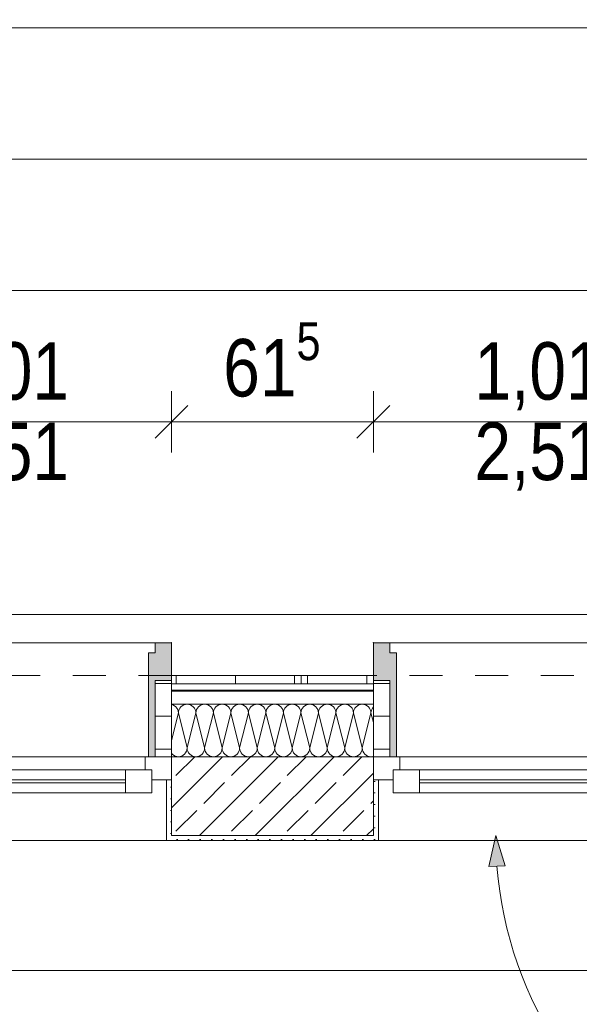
# Model space of a CAD drawing. Header units: metres. Extents: x -79 to 740, y -195 to 69.
# Tile 210 of 256: x 15.94 to 17.65, y 24.12 to 27.12. Entities that reach past the tile are written whole.
import ezdxf

# ---------------------------------------------------------------- set-up
doc = ezdxf.new("R2010")
doc.units = ezdxf.units.M
doc.header["$MEASUREMENT"] = 0
doc.linetypes.add('Strichlinie eng', pattern=[0.115, 0.075, -0.04])
for name, color, linetype in [('70 Entwässerung_Regenwasser', 7, 'Continuous'), ('95 Ausführungsplanung Bemaßung', 7, 'Continuous'), ('Neubau_10 Wand außen', 7, 'Continuous'), ('Neubau_95 Ausführungsplanung Bemaßung', 7, 'Continuous')]:
    doc.layers.add(name, color=color, linetype=linetype)
doc.styles.add('ERSTELLTER_STIL_2', font='ARIALN.TTF')
doc.dimstyles.new('ERSTELLTER_STIL__10', dxfattribs={"dimtxt": 0.175, "dimasz": 0.095143, "dimexe": 0.18, "dimexo": 0.0625, "dimgap": 0, "dimtad": 1, "dimtih": 1, "dimtoh": 1, "dimzin": 0, "dimdsep": 46, "dimtxsty": 'ERSTELLTER_STIL_2', "dimblk": 'ARROWHEAD_6', "dimblk1": 'ARROWHEAD_6', "dimblk2": 'ARROWHEAD_6', "dimcen": 0.09, "dimse1": 1, "dimse2": 1, "dimclrd": 7, "dimclre": 7, "dimclrt": 7, "dimazin": 0, "dimtfac": 1, "dimtdec": 4, "dimtmove": 0, "dimatfit": 3, "dimfxl": 1, "dimtolj": 1, "dimtzin": 0, "dimarcsym": 0})
doc.dimstyles.new('ERSTELLTER_STIL__4', dxfattribs={"dimtxt": 0.125, "dimasz": 0.095143, "dimexe": 0.18, "dimexo": 0.0625, "dimgap": 0, "dimtad": 1, "dimzin": 0, "dimdsep": 46, "dimtxsty": 'ERSTELLTER_STIL_2', "dimblk": 'ARROWHEAD_6', "dimblk1": 'ARROWHEAD_6', "dimblk2": 'ARROWHEAD_6', "dimcen": 0.09, "dimse1": 1, "dimse2": 1, "dimclrd": 7, "dimclre": 7, "dimclrt": 7, "dimazin": 0, "dimtfac": 1, "dimtdec": 4, "dimtmove": 0, "dimatfit": 3, "dimfxl": 1, "dimtolj": 1, "dimtzin": 0, "dimarcsym": 0})
doc.dimstyles.new('ERSTELLTER_STIL__5', dxfattribs={"dimtxt": 0.125, "dimasz": 0.095143, "dimexe": 0.18, "dimexo": 0.0625, "dimgap": 0, "dimtad": 1, "dimtih": 1, "dimtoh": 1, "dimzin": 0, "dimdsep": 46, "dimtxsty": 'ERSTELLTER_STIL_2', "dimblk": 'ARROWHEAD_6', "dimblk1": 'ARROWHEAD_6', "dimblk2": 'ARROWHEAD_6', "dimcen": 0.09, "dimse1": 1, "dimse2": 1, "dimclrd": 7, "dimclre": 7, "dimclrt": 7, "dimazin": 0, "dimtfac": 1, "dimtdec": 4, "dimtmove": 0, "dimatfit": 3, "dimfxl": 1, "dimtolj": 1, "dimtzin": 0, "dimarcsym": 0})
doc.dimstyles.new('ERSTELLTER_STIL__7', dxfattribs={"dimtxt": 0.125, "dimasz": 0.091787, "dimexe": 0.18, "dimexo": 0.04, "dimgap": 0, "dimtad": 1, "dimtih": 1, "dimtoh": 1, "dimzin": 0, "dimdsep": 46, "dimtxsty": 'ERSTELLTER_STIL_2', "dimblk": 'ARROWHEAD_5', "dimblk1": 'ARROWHEAD_5', "dimblk2": 'ARROWHEAD_5', "dimcen": 0.09, "dimclrd": 7, "dimclre": 7, "dimclrt": 7, "dimazin": 0, "dimtfac": 1, "dimtdec": 4, "dimtmove": 0, "dimatfit": 3, "dimfxl": 1, "dimtolj": 1, "dimtzin": 0, "dimarcsym": 0})
doc.dimstyles.new('ERSTELLTER_STIL__8', dxfattribs={"dimtxt": 0.125, "dimasz": 0.091787, "dimexe": 0.18, "dimexo": 0.04, "dimgap": 0, "dimtad": 1, "dimtih": 1, "dimtoh": 1, "dimzin": 0, "dimdsep": 46, "dimtxsty": 'ERSTELLTER_STIL_2', "dimblk": 'ARROWHEAD_5', "dimblk1": 'ARROWHEAD_5', "dimblk2": 'ARROWHEAD_5', "dimcen": 0.09, "dimclrd": 7, "dimclre": 7, "dimclrt": 7, "dimazin": 0, "dimtfac": 1, "dimtdec": 4, "dimtmove": 2, "dimatfit": 3, "dimfxl": 1, "dimtolj": 1, "dimtzin": 0, "dimarcsym": 0})
pattern_1 = [(45, (0, 0), (-0.01767767, 0.01767767), [0, -0.025])]
pattern_2 = [(0, (0, 0), (0, 0.1), [])]

# ---------------------------------------------------------------- blocks, each defined once
blk = doc.blocks.new('*X136')
at = {"layer": 'Neubau_10 Wand außen', "color": 8, "linetype": 'Continuous', "lineweight": 9}
for p, q in [((16.4102, 25.0349), (16.4057, 25.0362)), ((16.4148, 25.0324), (16.4102, 25.0349)), ((16.4189, 25.0291), (16.4148, 25.0324)), ((16.4222, 25.025), (16.4189, 25.0291)), ((16.4246, 25.0204), (16.4222, 25.025)), ((16.4262, 25.0154), (16.4246, 25.0204)), ((16.4287, 25.0204), (16.4272, 25.0154)), ((16.4312, 25.025), (16.4287, 25.0204)), ((16.4345, 25.0291), (16.4312, 25.025)), ((16.4385, 25.0324), (16.4345, 25.0291)), ((16.4431, 25.0349), (16.4385, 25.0324)), ((16.4481, 25.0364), (16.4431, 25.0349)), ((16.4533, 25.0369), (16.4481, 25.0364)), ((16.4585, 25.0364), (16.4533, 25.0369)), ((16.4635, 25.0349), (16.4585, 25.0364)), ((16.4681, 25.0324), (16.4635, 25.0349)), ((16.4722, 25.0291), (16.4681, 25.0324)), ((16.4755, 25.025), (16.4722, 25.0291)), ((16.478, 25.0204), (16.4755, 25.025)), ((16.4795, 25.0154), (16.478, 25.0204)), ((16.482, 25.0204), (16.4805, 25.0154)), ((16.4845, 25.025), (16.482, 25.0204)), ((16.4878, 25.0291), (16.4845, 25.025)), ((16.4919, 25.0324), (16.4878, 25.0291)), ((16.4965, 25.0349), (16.4919, 25.0324)), ((16.5015, 25.0364), (16.4965, 25.0349)), ((16.5067, 25.0369), (16.5015, 25.0364)), ((16.5119, 25.0364), (16.5067, 25.0369)), ((16.5169, 25.0349), (16.5119, 25.0364)), ((16.5215, 25.0324), (16.5169, 25.0349)), ((16.5255, 25.0291), (16.5215, 25.0324)), ((16.5288, 25.025), (16.5255, 25.0291)), ((16.5313, 25.0204), (16.5288, 25.025)), ((16.5328, 25.0154), (16.5313, 25.0204)), ((16.5354, 25.0204), (16.5338, 25.0154)), ((16.5378, 25.025), (16.5354, 25.0204)), ((16.5411, 25.0291), (16.5378, 25.025)), ((16.5452, 25.0324), (16.5411, 25.0291)), ((16.5498, 25.0349), (16.5452, 25.0324)), ((16.5548, 25.0364), (16.5498, 25.0349)), ((16.56, 25.0369), (16.5548, 25.0364)), ((16.5652, 25.0364), (16.56, 25.0369)), ((16.5702, 25.0349), (16.5652, 25.0364)), ((16.5748, 25.0324), (16.5702, 25.0349)), ((16.5789, 25.0291), (16.5748, 25.0324)), ((16.5822, 25.025), (16.5789, 25.0291)), ((16.5846, 25.0204), (16.5822, 25.025)), ((16.5862, 25.0154), (16.5846, 25.0204)), ((16.5887, 25.0204), (16.5872, 25.0154)), ((16.5912, 25.025), (16.5887, 25.0204)), ((16.5945, 25.0291), (16.5912, 25.025)), ((16.5985, 25.0324), (16.5945, 25.0291)), ((16.6031, 25.0349), (16.5985, 25.0324)), ((16.6081, 25.0364), (16.6031, 25.0349)), ((16.6133, 25.0369), (16.6081, 25.0364)), ((16.6185, 25.0364), (16.6133, 25.0369)), ((16.6235, 25.0349), (16.6185, 25.0364)), ((16.6281, 25.0324), (16.6235, 25.0349)), ((16.6322, 25.0291), (16.6281, 25.0324)), ((16.6355, 25.025), (16.6322, 25.0291)), ((16.638, 25.0204), (16.6355, 25.025)), ((16.6395, 25.0154), (16.638, 25.0204)), ((16.642, 25.0204), (16.6405, 25.0154)), ((16.6445, 25.025), (16.642, 25.0204)), ((16.6478, 25.0291), (16.6445, 25.025)), ((16.6519, 25.0324), (16.6478, 25.0291)), ((16.6565, 25.0349), (16.6519, 25.0324)), ((16.6615, 25.0364), (16.6565, 25.0349)), ((16.6667, 25.0369), (16.6615, 25.0364)), ((16.6719, 25.0364), (16.6667, 25.0369)), ((16.6769, 25.0349), (16.6719, 25.0364)), ((16.6815, 25.0324), (16.6769, 25.0349)), ((16.6855, 25.0291), (16.6815, 25.0324)), ((16.6888, 25.025), (16.6855, 25.0291)), ((16.6913, 25.0204), (16.6888, 25.025)), ((16.6928, 25.0154), (16.6913, 25.0204)), ((16.6954, 25.0204), (16.6938, 25.0154)), ((16.6978, 25.025), (16.6954, 25.0204)), ((16.7011, 25.0291), (16.6978, 25.025)), ((16.7052, 25.0324), (16.7011, 25.0291)), ((16.7098, 25.0349), (16.7052, 25.0324)), ((16.7148, 25.0364), (16.7098, 25.0349)), ((16.72, 25.0369), (16.7148, 25.0364)), ((16.7252, 25.0364), (16.72, 25.0369)), ((16.7302, 25.0349), (16.7252, 25.0364)), ((16.7348, 25.0324), (16.7302, 25.0349)), ((16.7389, 25.0291), (16.7348, 25.0324)), ((16.7422, 25.025), (16.7389, 25.0291)), ((16.7446, 25.0204), (16.7422, 25.025)), ((16.7462, 25.0154), (16.7446, 25.0204)), ((16.7487, 25.0204), (16.7472, 25.0154)), ((16.7512, 25.025), (16.7487, 25.0204)), ((16.7545, 25.0291), (16.7512, 25.025)), ((16.7585, 25.0324), (16.7545, 25.0291)), ((16.7631, 25.0349), (16.7585, 25.0324)), ((16.7681, 25.0364), (16.7631, 25.0349)), ((16.7733, 25.0369), (16.7681, 25.0364)), ((16.7785, 25.0364), (16.7733, 25.0369)), ((16.7835, 25.0349), (16.7785, 25.0364)), ((16.7881, 25.0324), (16.7835, 25.0349)), ((16.7922, 25.0291), (16.7881, 25.0324)), ((16.7955, 25.025), (16.7922, 25.0291)), ((16.798, 25.0204), (16.7955, 25.025)), ((16.7995, 25.0154), (16.798, 25.0204)), ((16.802, 25.0204), (16.8005, 25.0154)), ((16.8045, 25.025), (16.802, 25.0204)), ((16.8078, 25.0291), (16.8045, 25.025)), ((16.8119, 25.0324), (16.8078, 25.0291)), ((16.8165, 25.0349), (16.8119, 25.0324)), ((16.8215, 25.0364), (16.8165, 25.0349)), ((16.8267, 25.0369), (16.8215, 25.0364)), ((16.8319, 25.0364), (16.8267, 25.0369)), ((16.8369, 25.0349), (16.8319, 25.0364)), ((16.8415, 25.0324), (16.8369, 25.0349)), ((16.8455, 25.0291), (16.8415, 25.0324)), ((16.8488, 25.025), (16.8455, 25.0291)), ((16.8513, 25.0204), (16.8488, 25.025)), ((16.8528, 25.0154), (16.8513, 25.0204)), ((16.8554, 25.0204), (16.8538, 25.0154)), ((16.8578, 25.025), (16.8554, 25.0204)), ((16.8611, 25.0291), (16.8578, 25.025)), ((16.8652, 25.0324), (16.8611, 25.0291)), ((16.8698, 25.0349), (16.8652, 25.0324)), ((16.8748, 25.0364), (16.8698, 25.0349)), ((16.88, 25.0369), (16.8748, 25.0364)), ((16.8852, 25.0364), (16.88, 25.0369)), ((16.8902, 25.0349), (16.8852, 25.0364)), ((16.8948, 25.0324), (16.8902, 25.0349)), ((16.8989, 25.0291), (16.8948, 25.0324)), ((16.9022, 25.025), (16.8989, 25.0291)), ((16.9046, 25.0204), (16.9022, 25.025)), ((16.9062, 25.0154), (16.9046, 25.0204)), ((16.9087, 25.0204), (16.9072, 25.0154)), ((16.9112, 25.025), (16.9087, 25.0204)), ((16.9145, 25.0291), (16.9112, 25.025)), ((16.9185, 25.0324), (16.9145, 25.0291)), ((16.9231, 25.0349), (16.9185, 25.0324)), ((16.9281, 25.0364), (16.9231, 25.0349)), ((16.9333, 25.0369), (16.9281, 25.0364)), ((16.9385, 25.0364), (16.9333, 25.0369)), ((16.9435, 25.0349), (16.9385, 25.0364)), ((16.9481, 25.0324), (16.9435, 25.0349)), ((16.9522, 25.0291), (16.9481, 25.0324)), ((16.9555, 25.025), (16.9522, 25.0291)), ((16.958, 25.0204), (16.9555, 25.025)), ((16.9595, 25.0154), (16.958, 25.0204)), ((16.962, 25.0204), (16.9605, 25.0154)), ((16.9645, 25.025), (16.962, 25.0204)), ((16.9678, 25.0291), (16.9645, 25.025)), ((16.9719, 25.0324), (16.9678, 25.0291)), ((16.9765, 25.0349), (16.9719, 25.0324)), ((16.9815, 25.0364), (16.9765, 25.0349)), ((16.9867, 25.0369), (16.9815, 25.0364)), ((16.9919, 25.0364), (16.9867, 25.0369)), ((16.9969, 25.0349), (16.9919, 25.0364)), ((17.0015, 25.0324), (16.9969, 25.0349)), ((17.0055, 25.0291), (17.0015, 25.0324)), ((17.0088, 25.025), (17.0055, 25.0291)), ((17.0113, 25.0204), (17.0088, 25.025)), ((17.0128, 25.0154), (17.0113, 25.0204)), ((17.0154, 25.0204), (17.0138, 25.0154)), ((17.0178, 25.025), (17.0154, 25.0204)), ((17.0207, 25.0285), (17.0178, 25.025)), ((16.4267, 25.0102), (16.4057, 24.9264)), ((16.4267, 25.0102), (16.4262, 25.0154)), ((16.4272, 25.0154), (16.4267, 25.0102)), ((16.4267, 25.0102), (16.4533, 24.9036)), ((16.48, 25.0102), (16.4533, 24.9036)), ((16.48, 25.0102), (16.4795, 25.0154)), ((16.4805, 25.0154), (16.48, 25.0102)), ((16.48, 25.0102), (16.5067, 24.9036)), ((16.5333, 25.0102), (16.5067, 24.9036)), ((16.5333, 25.0102), (16.5328, 25.0154)), ((16.5338, 25.0154), (16.5333, 25.0102)), ((16.5333, 25.0102), (16.56, 24.9036)), ((16.5867, 25.0102), (16.56, 24.9036)), ((16.5867, 25.0102), (16.5862, 25.0154)), ((16.5872, 25.0154), (16.5867, 25.0102)), ((16.5867, 25.0102), (16.6133, 24.9036)), ((16.64, 25.0102), (16.6133, 24.9036)), ((16.64, 25.0102), (16.6395, 25.0154)), ((16.6405, 25.0154), (16.64, 25.0102)), ((16.64, 25.0102), (16.6667, 24.9036)), ((16.6933, 25.0102), (16.6667, 24.9036)), ((16.6933, 25.0102), (16.6928, 25.0154)), ((16.6938, 25.0154), (16.6933, 25.0102)), ((16.6933, 25.0102), (16.72, 24.9036)), ((16.7467, 25.0102), (16.72, 24.9036)), ((16.7467, 25.0102), (16.7462, 25.0154)), ((16.7472, 25.0154), (16.7467, 25.0102)), ((16.7467, 25.0102), (16.7733, 24.9036)), ((16.8, 25.0102), (16.7733, 24.9036)), ((16.8, 25.0102), (16.7995, 25.0154)), ((16.8005, 25.0154), (16.8, 25.0102)), ((16.8, 25.0102), (16.8267, 24.9036)), ((16.8533, 25.0102), (16.8267, 24.9036)), ((16.8533, 25.0102), (16.8528, 25.0154)), ((16.8538, 25.0154), (16.8533, 25.0102)), ((16.8533, 25.0102), (16.88, 24.9036)), ((16.9067, 25.0102), (16.88, 24.9036)), ((16.9067, 25.0102), (16.9062, 25.0154)), ((16.9072, 25.0154), (16.9067, 25.0102)), ((16.9067, 25.0102), (16.9333, 24.9036)), ((16.96, 25.0102), (16.9333, 24.9036)), ((16.96, 25.0102), (16.9595, 25.0154)), ((16.9605, 25.0154), (16.96, 25.0102)), ((16.96, 25.0102), (16.9867, 24.9036)), ((17.0133, 25.0102), (16.9867, 24.9036)), ((17.0133, 25.0102), (17.0128, 25.0154)), ((17.0138, 25.0154), (17.0133, 25.0102)), ((17.0133, 25.0102), (17.0207, 24.9808)), ((16.4528, 24.8984), (16.4533, 24.9036)), ((16.4533, 24.9036), (16.4538, 24.8984)), ((16.5062, 24.8984), (16.5067, 24.9036)), ((16.5067, 24.9036), (16.5072, 24.8984)), ((16.5595, 24.8984), (16.56, 24.9036)), ((16.56, 24.9036), (16.5605, 24.8984)), ((16.6128, 24.8984), (16.6133, 24.9036)), ((16.6133, 24.9036), (16.6138, 24.8984)), ((16.6662, 24.8984), (16.6667, 24.9036)), ((16.6667, 24.9036), (16.6672, 24.8984)), ((16.7195, 24.8984), (16.72, 24.9036)), ((16.72, 24.9036), (16.7205, 24.8984)), ((16.7728, 24.8984), (16.7733, 24.9036)), ((16.7733, 24.9036), (16.7738, 24.8984)), ((16.8262, 24.8984), (16.8267, 24.9036)), ((16.8267, 24.9036), (16.8272, 24.8984)), ((16.8795, 24.8984), (16.88, 24.9036)), ((16.88, 24.9036), (16.8805, 24.8984)), ((16.9328, 24.8984), (16.9333, 24.9036)), ((16.9333, 24.9036), (16.9338, 24.8984)), ((16.9862, 24.8984), (16.9867, 24.9036)), ((16.9867, 24.9036), (16.9872, 24.8984)), ((16.4057, 24.8873), (16.4078, 24.8847)), ((16.4078, 24.8847), (16.4119, 24.8814)), ((16.4119, 24.8814), (16.4165, 24.8789)), ((16.4165, 24.8789), (16.4215, 24.8774)), ((16.4215, 24.8774), (16.4267, 24.8769)), ((16.4267, 24.8769), (16.4319, 24.8774)), ((16.4319, 24.8774), (16.4369, 24.8789)), ((16.4369, 24.8789), (16.4415, 24.8814)), ((16.4415, 24.8814), (16.4455, 24.8847)), ((16.4455, 24.8847), (16.4488, 24.8888)), ((16.4488, 24.8888), (16.4513, 24.8934)), ((16.4513, 24.8934), (16.4528, 24.8984)), ((16.4538, 24.8984), (16.4554, 24.8934)), ((16.4554, 24.8934), (16.4578, 24.8888)), ((16.4578, 24.8888), (16.4611, 24.8847)), ((16.4611, 24.8847), (16.4652, 24.8814)), ((16.4652, 24.8814), (16.4698, 24.8789)), ((16.4698, 24.8789), (16.4748, 24.8774)), ((16.4748, 24.8774), (16.48, 24.8769)), ((16.48, 24.8769), (16.4852, 24.8774)), ((16.4852, 24.8774), (16.4902, 24.8789)), ((16.4902, 24.8789), (16.4948, 24.8814)), ((16.4948, 24.8814), (16.4989, 24.8847)), ((16.4989, 24.8847), (16.5022, 24.8888)), ((16.5022, 24.8888), (16.5046, 24.8934)), ((16.5046, 24.8934), (16.5062, 24.8984)), ((16.5072, 24.8984), (16.5087, 24.8934)), ((16.5087, 24.8934), (16.5112, 24.8888)), ((16.5112, 24.8888), (16.5145, 24.8847)), ((16.5145, 24.8847), (16.5185, 24.8814)), ((16.5185, 24.8814), (16.5231, 24.8789)), ((16.5231, 24.8789), (16.5281, 24.8774)), ((16.5281, 24.8774), (16.5333, 24.8769)), ((16.5333, 24.8769), (16.5385, 24.8774)), ((16.5385, 24.8774), (16.5435, 24.8789)), ((16.5435, 24.8789), (16.5481, 24.8814)), ((16.5481, 24.8814), (16.5522, 24.8847)), ((16.5522, 24.8847), (16.5555, 24.8888)), ((16.5555, 24.8888), (16.558, 24.8934)), ((16.558, 24.8934), (16.5595, 24.8984)), ((16.5605, 24.8984), (16.562, 24.8934)), ((16.562, 24.8934), (16.5645, 24.8888)), ((16.5645, 24.8888), (16.5678, 24.8847)), ((16.5678, 24.8847), (16.5719, 24.8814)), ((16.5719, 24.8814), (16.5765, 24.8789)), ((16.5765, 24.8789), (16.5815, 24.8774)), ((16.5815, 24.8774), (16.5867, 24.8769)), ((16.5867, 24.8769), (16.5919, 24.8774)), ((16.5919, 24.8774), (16.5969, 24.8789)), ((16.5969, 24.8789), (16.6015, 24.8814)), ((16.6015, 24.8814), (16.6055, 24.8847)), ((16.6055, 24.8847), (16.6088, 24.8888)), ((16.6088, 24.8888), (16.6113, 24.8934)), ((16.6113, 24.8934), (16.6128, 24.8984)), ((16.6138, 24.8984), (16.6154, 24.8934)), ((16.6154, 24.8934), (16.6178, 24.8888)), ((16.6178, 24.8888), (16.6211, 24.8847)), ((16.6211, 24.8847), (16.6252, 24.8814)), ((16.6252, 24.8814), (16.6298, 24.8789)), ((16.6298, 24.8789), (16.6348, 24.8774)), ((16.6348, 24.8774), (16.64, 24.8769)), ((16.64, 24.8769), (16.6452, 24.8774)), ((16.6452, 24.8774), (16.6502, 24.8789)), ((16.6502, 24.8789), (16.6548, 24.8814)), ((16.6548, 24.8814), (16.6589, 24.8847)), ((16.6589, 24.8847), (16.6622, 24.8888)), ((16.6622, 24.8888), (16.6646, 24.8934)), ((16.6646, 24.8934), (16.6662, 24.8984)), ((16.6672, 24.8984), (16.6687, 24.8934)), ((16.6687, 24.8934), (16.6712, 24.8888)), ((16.6712, 24.8888), (16.6745, 24.8847)), ((16.6745, 24.8847), (16.6785, 24.8814)), ((16.6785, 24.8814), (16.6831, 24.8789)), ((16.6831, 24.8789), (16.6881, 24.8774)), ((16.6881, 24.8774), (16.6933, 24.8769)), ((16.6933, 24.8769), (16.6985, 24.8774)), ((16.6985, 24.8774), (16.7035, 24.8789)), ((16.7035, 24.8789), (16.7081, 24.8814)), ((16.7081, 24.8814), (16.7122, 24.8847)), ((16.7122, 24.8847), (16.7155, 24.8888)), ((16.7155, 24.8888), (16.718, 24.8934)), ((16.718, 24.8934), (16.7195, 24.8984)), ((16.7205, 24.8984), (16.722, 24.8934)), ((16.722, 24.8934), (16.7245, 24.8888)), ((16.7245, 24.8888), (16.7278, 24.8847)), ((16.7278, 24.8847), (16.7319, 24.8814)), ((16.7319, 24.8814), (16.7365, 24.8789)), ((16.7365, 24.8789), (16.7415, 24.8774)), ((16.7415, 24.8774), (16.7467, 24.8769)), ((16.7467, 24.8769), (16.7519, 24.8774)), ((16.7519, 24.8774), (16.7569, 24.8789)), ((16.7569, 24.8789), (16.7615, 24.8814)), ((16.7615, 24.8814), (16.7655, 24.8847)), ((16.7655, 24.8847), (16.7688, 24.8888)), ((16.7688, 24.8888), (16.7713, 24.8934)), ((16.7713, 24.8934), (16.7728, 24.8984)), ((16.7738, 24.8984), (16.7754, 24.8934)), ((16.7754, 24.8934), (16.7778, 24.8888)), ((16.7778, 24.8888), (16.7811, 24.8847)), ((16.7811, 24.8847), (16.7852, 24.8814)), ((16.7852, 24.8814), (16.7898, 24.8789)), ((16.7898, 24.8789), (16.7948, 24.8774)), ((16.7948, 24.8774), (16.8, 24.8769)), ((16.8, 24.8769), (16.8052, 24.8774)), ((16.8052, 24.8774), (16.8102, 24.8789)), ((16.8102, 24.8789), (16.8148, 24.8814)), ((16.8148, 24.8814), (16.8189, 24.8847)), ((16.8189, 24.8847), (16.8222, 24.8888)), ((16.8222, 24.8888), (16.8246, 24.8934)), ((16.8246, 24.8934), (16.8262, 24.8984)), ((16.8272, 24.8984), (16.8287, 24.8934)), ((16.8287, 24.8934), (16.8312, 24.8888)), ((16.8312, 24.8888), (16.8345, 24.8847)), ((16.8345, 24.8847), (16.8385, 24.8814)), ((16.8385, 24.8814), (16.8431, 24.8789)), ((16.8431, 24.8789), (16.8481, 24.8774)), ((16.8481, 24.8774), (16.8533, 24.8769)), ((16.8533, 24.8769), (16.8585, 24.8774)), ((16.8585, 24.8774), (16.8635, 24.8789)), ((16.8635, 24.8789), (16.8681, 24.8814)), ((16.8681, 24.8814), (16.8722, 24.8847)), ((16.8722, 24.8847), (16.8755, 24.8888)), ((16.8755, 24.8888), (16.878, 24.8934)), ((16.878, 24.8934), (16.8795, 24.8984)), ((16.8805, 24.8984), (16.882, 24.8934)), ((16.882, 24.8934), (16.8845, 24.8888)), ((16.8845, 24.8888), (16.8878, 24.8847)), ((16.8878, 24.8847), (16.8919, 24.8814)), ((16.8919, 24.8814), (16.8965, 24.8789)), ((16.8965, 24.8789), (16.9015, 24.8774)), ((16.9015, 24.8774), (16.9067, 24.8769)), ((16.9067, 24.8769), (16.9119, 24.8774)), ((16.9119, 24.8774), (16.9169, 24.8789)), ((16.9169, 24.8789), (16.9215, 24.8814)), ((16.9215, 24.8814), (16.9255, 24.8847)), ((16.9255, 24.8847), (16.9288, 24.8888)), ((16.9288, 24.8888), (16.9313, 24.8934)), ((16.9313, 24.8934), (16.9328, 24.8984)), ((16.9338, 24.8984), (16.9354, 24.8934)), ((16.9354, 24.8934), (16.9378, 24.8888)), ((16.9378, 24.8888), (16.9411, 24.8847)), ((16.9411, 24.8847), (16.9452, 24.8814)), ((16.9452, 24.8814), (16.9498, 24.8789)), ((16.9498, 24.8789), (16.9548, 24.8774)), ((16.9548, 24.8774), (16.96, 24.8769)), ((16.96, 24.8769), (16.9652, 24.8774)), ((16.9652, 24.8774), (16.9702, 24.8789)), ((16.9702, 24.8789), (16.9748, 24.8814)), ((16.9748, 24.8814), (16.9789, 24.8847)), ((16.9789, 24.8847), (16.9822, 24.8888)), ((16.9822, 24.8888), (16.9846, 24.8934)), ((16.9846, 24.8934), (16.9862, 24.8984)), ((16.9872, 24.8984), (16.9887, 24.8934)), ((16.9887, 24.8934), (16.9912, 24.8888)), ((16.9912, 24.8888), (16.9945, 24.8847)), ((16.9945, 24.8847), (16.9985, 24.8814)), ((16.9985, 24.8814), (17.0031, 24.8789)), ((17.0031, 24.8789), (17.0081, 24.8774)), ((17.0081, 24.8774), (17.0133, 24.8769)), ((17.0133, 24.8769), (17.0185, 24.8774)), ((17.0185, 24.8774), (17.0207, 24.8781))]:
    blk.add_line(p, q, dxfattribs=at)
blk = doc.blocks.new('1-Flügelfenster 27_5')
at = {"layer": 'Neubau_10 Wand außen', "linetype": 'Continuous', "lineweight": 13}
for points in [[(-0.505, -0.387), (-0.505, -0.417), (-0.455, -0.417), (-0.455, -0.387), (-0.435, -0.387), (-0.435, -0.07), (-0.455, -0.07), (-0.455, -0.302), (-0.505, -0.302)], [(0.505, -0.387), (0.505, -0.302), (0.455, -0.302), (0.455, -0.07), (0.435, -0.07), (0.435, -0.387), (0.455, -0.387), (0.455, -0.417), (0.505, -0.417)]]:
    blk.add_hatch(color=9, dxfattribs=at).paths.add_polyline_path(points)
h = blk.add_hatch(dxfattribs=at)
h.set_pattern_fill('Holz_Schalung_liegend_10_5B', color=9, style=0, pattern_type=2)
h.set_pattern_definition(pattern_2)
h.paths.add_polyline_path([(-0.505, -0.07), (-0.505, -0.302), (-0.455, -0.302), (-0.455, -0.07)])
h = blk.add_hatch(dxfattribs=at)
h.set_pattern_fill('Holz_Schalung_liegend_10_5B', color=9, style=0, pattern_type=2)
h.set_pattern_definition(pattern_2)
h.paths.add_polyline_path([(0.505, -0.07), (0.455, -0.07), (0.455, -0.302), (0.505, -0.302)])
at = {"layer": 'Neubau_10 Wand außen', "color": 7, "linetype": 'Continuous', "lineweight": 13}
for p, q in [((-0.505, 0.185), (-0.49, 0.185)), ((-0.49, 0), (-0.49, 0.185)), ((0.505, 0.185), (0.49, 0.185)), ((0.49, 0), (0.49, 0.185)), ((-0.505, -0.07), (-0.505, 0)), ((-0.505, -0.07), (-0.505, 0)), ((0.505, -0.07), (0.505, 0)), ((0.505, -0.07), (0.505, 0)), ((-0.505, -0.23), (-0.505, -0.07)), ((0.505, -0.23), (0.505, -0.07)), ((-0.505, -0.27), (-0.505, -0.23)), ((0.505, -0.27), (0.505, -0.23)), ((-0.505, -0.292), (-0.505, -0.27)), ((-0.505, -0.317), (-0.505, -0.292)), ((0.505, -0.292), (0.505, -0.27)), ((0.505, -0.317), (0.505, -0.292))]:
    blk.add_line(p, q, dxfattribs=at)
at = {"layer": 'Neubau_10 Wand außen', "color": 7, "linetype": 'Continuous', "lineweight": 9}
for p, q in [((-0.49, 0.185), (0.49, 0.185)), ((-0.445, -0.03), (-0.445, 0.04)), ((-0.445, 0.04), (-0.365, 0.04)), ((-0.365, 0.04), (0.365, 0.04)), ((-0.365, 0.04), (-0.365, -0.03)), ((0.365, -0.03), (0.365, 0.04)), ((0.365, 0.04), (0.445, 0.04)), ((0.445, 0.04), (0.445, -0.03)), ((-0.505, 0), (-0.445, 0)), ((-0.445, 0), (-0.445, -0.03)), ((0.445, -0.03), (0.445, 0)), ((0.445, 0), (0.505, 0)), ((-0.445, -0.03), (-0.425, -0.03)), ((-0.365, -0.03), (-0.445, -0.03)), ((-0.425, -0.03), (-0.425, -0.07)), ((0.365, -0.03), (-0.365, -0.03)), ((0.445, -0.03), (0.365, -0.03)), ((0.425, -0.07), (0.425, -0.03)), ((0.425, -0.03), (0.445, -0.03)), ((-0.425, -0.07), (-0.505, -0.07)), ((-0.455, -0.302), (-0.455, -0.07)), ((-0.455, -0.07), (-0.435, -0.07)), ((-0.435, -0.07), (-0.435, -0.387)), ((0.425, -0.07), (-0.425, -0.07)), ((0.505, -0.07), (0.425, -0.07)), ((0.455, -0.07), (0.435, -0.07)), ((0.435, -0.07), (0.435, -0.387)), ((0.455, -0.302), (0.455, -0.07)), ((-0.505, -0.387), (-0.505, -0.302)), ((-0.505, -0.302), (-0.455, -0.302)), ((0.505, -0.302), (0.455, -0.302)), ((0.505, -0.387), (0.505, -0.302)), ((-0.505, -0.417), (-0.505, -0.387)), ((-0.435, -0.387), (-0.455, -0.387)), ((-0.455, -0.387), (-0.455, -0.417)), ((0.435, -0.387), (0.455, -0.387)), ((0.455, -0.387), (0.455, -0.417)), ((0.505, -0.417), (0.505, -0.387)), ((-0.455, -0.417), (-0.505, -0.417)), ((-0.505, -0.417), (0.505, -0.417)), ((0.455, -0.417), (0.505, -0.417))]:
    blk.add_line(p, q, dxfattribs=at)
at = {"layer": 'Neubau_10 Wand außen', "color": 9, "linetype": 'Continuous', "lineweight": 13}
for p, q in [((-0.365, 0.01), (0.365, 0.01)), ((0.365, 0), (-0.365, 0))]:
    blk.add_line(p, q, dxfattribs=at)
at = {"layer": 'Neubau_10 Wand außen', "color": 7, "linetype": 'Strichlinie eng', "lineweight": 9}
blk.add_line((-0.505, -0.317), (0.505, -0.317), dxfattribs=at)
at = {"layer": 'Neubau_10 Wand außen', "color": 7, "linetype": 'Continuous', "lineweight": 9, "flags": 128}
for points in [[(-0.505, -0.07), (-0.455, -0.07), (-0.455, -0.302), (-0.505, -0.302)], [(0.505, -0.07), (0.455, -0.07), (0.455, -0.302), (0.505, -0.302)]]:
    blk.add_lwpolyline(points, close=True, dxfattribs=at)
at = {"layer": 'Neubau_10 Wand außen', "color": 7, "linetype": 'Continuous', "lineweight": 9}
for p in [(-0.505, -0.417), (0.505, -0.417)]:
    blk.add_point(p, dxfattribs=at)
blk = doc.blocks.new('*D398')
at = {"layer": '95 Ausführungsplanung Bemaßung', "color": 7, "linetype": 'Continuous', "lineweight": 9}
for p, q in [((6.0277, 24.1317), (6.0277, 24.3195)), ((18.5808, 24.1317), (18.5808, 24.3195)), ((6.0778, 24.2757), (5.9777, 24.1755)), ((18.5307, 24.1755), (18.6309, 24.2757)), ((6.0277, 24.2256), (18.5808, 24.2256)), ((18.5808, 24.2256), (18.6559, 24.2256))]:
    blk.add_line(p, q, dxfattribs=at)
at = {"layer": '95 Ausführungsplanung Bemaßung', "color": 7, "lineweight": 9, "char_height": 0.125, "attachment_point": 7, "style": 'ERSTELLTER_STIL_2'}
for s, insert in [('\\A1;{\\pql;\\fArial Narrow|b0|i0|c0|p0;\\W1.000000;12,55\\fArial Narrow|b0|i0|c0|p0;\\W1.000000;\\A1{\\H.66x;\\S5^  ;}}', (12.0966, 24.2215)), ('\\A1;{\\pql;\\fArial Narrow|b0|i0|c0|p0;\\W1.000000;26}', (6.0778, 24.2506))]:
    blk.add_mtext(s, dxfattribs=dict(at, insert=insert))
blk = doc.blocks.new('ARROWHEAD_6')
at = {"color": 0, "linetype": 'Continuous', "lineweight": 0}
for p, q in [((-0.5, -0.5), (0.5, 0.5)), ((0, 0), (-1, 0))]:
    blk.add_line(p, q, dxfattribs=at)
blk = doc.blocks.new('*D399')
at = {"layer": '95 Ausführungsplanung Bemaßung', "color": 7, "linetype": 'Continuous', "lineweight": 9}
for p, q in [((18.278, 24.7081), (18.2238, 24.839)), ((18.2509, 24.7735), (18.2796, 24.8429)), ((18.3376, 24.7376), (18.1642, 24.8095)), ((14.989, 16.8987), (18.2509, 24.7735)), ((14.9619, 16.9641), (15.0161, 16.8333)), ((15.0758, 16.8628), (14.9023, 16.9346)), ((14.9603, 16.8293), (14.989, 16.8987))]:
    blk.add_line(p, q, dxfattribs=at)
at = {"layer": '95 Ausführungsplanung Bemaßung', "color": 7, "lineweight": 9, "insert": (16.5597, 20.6799), "char_height": 0.125, "attachment_point": 7, "rotation": 67.5, "style": 'ERSTELLTER_STIL_2'}
blk.add_mtext('\\A1;{\\pql;\\fArial Narrow|b0|i0|c0|p0;\\W1.000000;8,52\\fArial Narrow|b0|i0|c0|p0;\\W1.000000;\\A1{\\H.66x;\\S5^  ;}}', dxfattribs=at)
blk = doc.blocks.new('*D404')
at = {"layer": 'Neubau_95 Ausführungsplanung Bemaßung', "linetype": 'Continuous', "lineweight": 9}
for points in [[(15.6641, 17.5953), (15.5845, 17.65), (15.5678, 17.6029)], [(14.4168, 16.7619), (14.4466, 16.8538), (14.3967, 16.8564)]]:
    blk.add_hatch(color=7, dxfattribs=at).paths.add_polyline_path(points)
at = {"layer": 'Neubau_95 Ausführungsplanung Bemaßung', "color": 7, "linetype": 'Continuous', "lineweight": 9}
for p, q in [((15.5678, 17.6029), (15.5845, 17.65)), ((15.6641, 17.5953), (15.5845, 17.65)), ((15.6641, 17.5953), (15.5678, 17.6029)), ((14.3967, 16.8564), (14.4466, 16.8538)), ((14.4168, 16.7619), (14.3967, 16.8564)), ((14.4168, 16.7619), (14.4466, 16.8538))]:
    blk.add_line(p, q, dxfattribs=at)
blk.add_arc((15.3189, 16.7619), 0.9021, 73.4289, 174.0711, dxfattribs=at)
at = {"layer": 'Neubau_95 Ausführungsplanung Bemaßung', "color": 7, "lineweight": 9, "char_height": 0.125, "attachment_point": 7, "style": 'ERSTELLTER_STIL_2'}
for s, insert in [('\\A1;{\\pql;\\fArial Narrow|b0|i0|c0|p0;\\W1.000000;ca. 112,50°}', (13.774, 17.6731)), ('\\A1;{\\pql;\\fArial Narrow|b0|i0|c0|p0;\\W1.000000;parallel zum Bestand}', (13.774, 17.4981))]:
    blk.add_mtext(s, dxfattribs=dict(at, insert=insert))
blk = doc.blocks.new('ARROWHEAD_5')
at = {"linetype": 'Continuous', "lineweight": 0}
blk.add_hatch(color=0, dxfattribs=at).paths.add_polyline_path([(-1, 0.2679), (0, 0), (-1, -0.2679)])
at = {"color": 0, "linetype": 'Continuous', "lineweight": 0}
blk.add_line((0, 0), (-1, 0), dxfattribs=at)
blk = doc.blocks.new('*D405')
at = {"layer": 'Neubau_95 Ausführungsplanung Bemaßung', "linetype": 'Continuous', "lineweight": 9}
for points in [[(17.3933, 24.6369), (17.372, 24.5427), (17.422, 24.5447)], [(18.1264, 23.5398), (18.0521, 23.6016), (18.0312, 23.5562)]]:
    blk.add_hatch(color=7, dxfattribs=at).paths.add_polyline_path(points)
at = {"layer": 'Neubau_95 Ausführungsplanung Bemaßung', "color": 7, "linetype": 'Continuous', "lineweight": 9}
for p, q in [((17.3933, 24.6369), (17.372, 24.5427)), ((17.3933, 24.6369), (17.422, 24.5447)), ((17.422, 24.5447), (17.372, 24.5427)), ((18.0312, 23.5562), (18.0521, 23.6016)), ((18.1264, 23.5398), (18.0521, 23.6016)), ((18.1264, 23.5398), (18.0312, 23.5562))]:
    blk.add_line(p, q, dxfattribs=at)
blk.add_arc((18.5808, 24.6369), 1.1875, 184.503, 242.997, dxfattribs=at)
at = {"layer": 'Neubau_95 Ausführungsplanung Bemaßung', "color": 7, "lineweight": 9, "char_height": 0.125, "attachment_point": 7, "style": 'ERSTELLTER_STIL_2'}
for s, insert in [('\\A1;{\\pql;\\fArial Narrow|b0|i0|c0|p0;\\W1.000000;ca. 67,50°}', (16.2832, 23.9327)), ('\\A1;{\\pql;\\fArial Narrow|b0|i0|c0|p0;\\W1.000000;parallel zum Bestand}', (16.2832, 23.7577))]:
    blk.add_mtext(s, dxfattribs=dict(at, insert=insert))
blk = doc.blocks.new('*D406')
at = {"layer": 'Neubau_95 Ausführungsplanung Bemaßung', "linetype": 'Continuous', "lineweight": 9}
for points in [[(7.0195, 24.6369), (6.9901, 24.5449), (7.04, 24.5425)], [(5.6482, 23.7207), (5.7275, 23.6655), (5.7445, 23.7126)]]:
    blk.add_hatch(color=7, dxfattribs=at).paths.add_polyline_path(points)
at = {"layer": 'Neubau_95 Ausführungsplanung Bemaßung', "color": 7, "linetype": 'Continuous', "lineweight": 9}
for p, q in [((7.0195, 24.6369), (6.9901, 24.5449)), ((7.0195, 24.6369), (7.04, 24.5425)), ((7.04, 24.5425), (6.9901, 24.5449)), ((5.6482, 23.7207), (5.7445, 23.7126)), ((5.6482, 23.7207), (5.7275, 23.6655)), ((5.7445, 23.7126), (5.7275, 23.6655))]:
    blk.add_line(p, q, dxfattribs=at)
blk.add_arc((6.0277, 24.6369), 0.9917, 252.8923, 354.6077, dxfattribs=at)
at = {"layer": 'Neubau_95 Ausführungsplanung Bemaßung', "color": 7, "lineweight": 9, "char_height": 0.125, "attachment_point": 7, "style": 'ERSTELLTER_STIL_2'}
for s, insert in [('\\A1;{\\pql;\\fArial Narrow|b0|i0|c0|p0;\\W1.000000;ca. 112,50°}', (5.9724, 23.5834)), ('\\A1;{\\pql;\\fArial Narrow|b0|i0|c0|p0;\\W1.000000;parallel zum Bestand}', (5.9724, 23.4084))]:
    blk.add_mtext(s, dxfattribs=dict(at, insert=insert))
blk = doc.blocks.new('*D774')
at = {"layer": '95 Ausführungsplanung Bemaßung', "color": 7, "linetype": 'Continuous', "lineweight": 9}
for p, q in [((5.3857, 26.6033), (5.3857, 26.7911)), ((18.6802, 26.6033), (18.6802, 26.7911)), ((5.4358, 26.7473), (5.3356, 26.6471)), ((18.7303, 26.7473), (18.6301, 26.6471)), ((5.1882, 26.6972), (5.3857, 26.6972)), ((5.3857, 26.6972), (18.6802, 26.6972))]:
    blk.add_line(p, q, dxfattribs=at)
at = {"layer": '95 Ausführungsplanung Bemaßung', "color": 7, "lineweight": 9, "char_height": 0.175, "attachment_point": 7, "style": 'ERSTELLTER_STIL_2'}
for s, insert in [('\\A1;{\\pql;\\fArial Narrow|b0|i0|c0|p0;\\W1.000000;13,29\\fArial Narrow|b0|i0|c0|p0;\\W1.000000;\\A1{\\H.66x;\\S5^  ;}}', (11.7423, 26.6915)), ('\\A1;{\\pql;\\fArial Narrow|b0|i0|c0|p0;\\W1.000000;26}', (18.4048, 26.7322))]:
    blk.add_mtext(s, dxfattribs=dict(at, insert=insert))
blk = doc.blocks.new('*D777')
at = {"layer": '95 Ausführungsplanung Bemaßung', "color": 7, "linetype": 'Continuous', "lineweight": 9}
for p, q in [((5.1882, 27.0033), (5.1882, 27.1911)), ((19.0423, 27.0033), (19.0423, 27.1911)), ((5.2383, 27.1473), (5.1381, 27.0471)), ((18.9922, 27.0471), (19.0924, 27.1473)), ((5.1131, 27.0972), (5.1882, 27.0972)), ((5.1882, 27.0972), (19.0423, 27.0972)), ((19.0423, 27.0972), (19.1174, 27.0972))]:
    blk.add_line(p, q, dxfattribs=at)
at = {"layer": '95 Ausführungsplanung Bemaßung', "color": 7, "lineweight": 9, "insert": (11.8245, 27.0915), "char_height": 0.175, "attachment_point": 7, "style": 'ERSTELLTER_STIL_2'}
blk.add_mtext('\\A1;{\\pql;\\fArial Narrow|b0|i0|c0|p0;\\W1.000000;13,85\\fArial Narrow|b0|i0|c0|p0;\\W1.000000;\\A1{\\H.66x;\\S5^  ;}}', dxfattribs=at)
blk = doc.blocks.new('*D786')
at = {"layer": '95 Ausführungsplanung Bemaßung', "color": 7, "linetype": 'Continuous', "lineweight": 9}
for p, q in [((15.3957, 25.8033), (15.3957, 25.9911)), ((16.4057, 25.8033), (16.4057, 25.9911)), ((15.4458, 25.9473), (15.3456, 25.8471)), ((16.4558, 25.9473), (16.3556, 25.8471)), ((15.3957, 25.8972), (16.4057, 25.8972))]:
    blk.add_line(p, q, dxfattribs=at)
at = {"layer": '95 Ausführungsplanung Bemaßung', "color": 7, "lineweight": 9, "char_height": 0.175, "attachment_point": 7, "style": 'ERSTELLTER_STIL_2'}
for s, insert in [('\\A1;{\\pql;\\fArial Narrow|b0|i0|c0|p0;\\W1.000000;1,01}', (15.7035, 25.9322)), ('\\A1;{\\pql;\\fArial Narrow|b0|i0|c0|p0;\\W1.000000;2,51}', (15.7035, 25.6872))]:
    blk.add_mtext(s, dxfattribs=dict(at, insert=insert))
blk = doc.blocks.new('*D787')
at = {"layer": '95 Ausführungsplanung Bemaßung', "color": 7, "linetype": 'Continuous', "lineweight": 9}
for p, q in [((16.4057, 25.8033), (16.4057, 25.9911)), ((17.0207, 25.8033), (17.0207, 25.9911)), ((16.4558, 25.9473), (16.3556, 25.8471)), ((17.0708, 25.9473), (16.9706, 25.8471)), ((16.4057, 25.8972), (17.0207, 25.8972))]:
    blk.add_line(p, q, dxfattribs=at)
at = {"layer": '95 Ausführungsplanung Bemaßung', "color": 7, "lineweight": 9, "insert": (16.5633, 25.9235), "char_height": 0.175, "attachment_point": 7, "style": 'ERSTELLTER_STIL_2'}
blk.add_mtext('\\A1;{\\pql;\\fArial Narrow|b0|i0|c0|p0;\\W1.000000;61\\fArial Narrow|b0|i0|c0|p0;\\W1.000000;\\A1{\\H.66x;\\S5^  ;}}', dxfattribs=at)
blk = doc.blocks.new('*D788')
at = {"layer": '95 Ausführungsplanung Bemaßung', "color": 7, "linetype": 'Continuous', "lineweight": 9}
for p, q in [((17.0207, 25.8033), (17.0207, 25.9911)), ((18.0307, 25.8033), (18.0307, 25.9911)), ((17.0708, 25.9473), (16.9706, 25.8471)), ((18.0808, 25.9473), (17.9806, 25.8471)), ((17.0207, 25.8972), (18.0307, 25.8972))]:
    blk.add_line(p, q, dxfattribs=at)
at = {"layer": '95 Ausführungsplanung Bemaßung', "color": 7, "lineweight": 9, "char_height": 0.175, "attachment_point": 7, "style": 'ERSTELLTER_STIL_2'}
for s, insert in [('\\A1;{\\pql;\\fArial Narrow|b0|i0|c0|p0;\\W1.000000;1,01}', (17.3285, 25.9322)), ('\\A1;{\\pql;\\fArial Narrow|b0|i0|c0|p0;\\W1.000000;2,51}', (17.3285, 25.6872))]:
    blk.add_mtext(s, dxfattribs=dict(at, insert=insert))
blk = doc.blocks.new('*D795')
at = {"layer": '95 Ausführungsplanung Bemaßung', "color": 7, "linetype": 'Continuous', "lineweight": 9}
for p, q in [((6.0277, 26.2033), (6.0277, 26.3911)), ((18.6802, 26.2033), (18.6802, 26.3911)), ((6.0778, 26.3473), (5.9777, 26.2471)), ((18.7303, 26.3473), (18.6301, 26.2471)), ((6.0277, 26.2972), (18.6802, 26.2972))]:
    blk.add_line(p, q, dxfattribs=at)
at = {"layer": '95 Ausführungsplanung Bemaßung', "color": 7, "lineweight": 9, "char_height": 0.175, "attachment_point": 7, "style": 'ERSTELLTER_STIL_2'}
for s, insert in [('\\A1;{\\pql;\\fArial Narrow|b0|i0|c0|p0;\\W1.000000;26}', (6.0778, 26.3322)), ('\\A1;{\\pql;\\fArial Narrow|b0|i0|c0|p0;\\W1.000000;12,65}', (12.1005, 26.3322)), ('\\A1;{\\pql;\\fArial Narrow|b0|i0|c0|p0;\\W1.000000;26}', (18.4048, 26.3322))]:
    blk.add_mtext(s, dxfattribs=dict(at, insert=insert))

msp = doc.modelspace()

# ---------------------------------------------------------------- hatches: boundary and pattern name
at = {"layer": 'Neubau_10 Wand außen', "linetype": 'Continuous', "lineweight": 0, "true_color": 0x000000}
h = msp.add_hatch(dxfattribs=at)
h.set_pattern_fill('Metall_Zinkblech_0001', color=18, style=0, pattern_type=2)
h.set_pattern_definition([(90, (0.02, 0), (-0.4, 0), []), (90, (0, 0), (-0.4, 0), []), (90, (-0.02, 0), (-0.4, 0), []), (90, (0.2, 1), (-0.2, 0), [])])
h.paths.add_polyline_path([(16.4057, 25.1239), (16.4057, 25.0989), (17.0207, 25.0989), (17.0207, 25.1239)])
h = msp.add_hatch(dxfattribs=at)
h.set_pattern_fill('Holzwerkstoff_Sperrholz__D2', color=18, style=0, pattern_type=2)
h.set_pattern_definition([(0, (0, 0), (0, 0.03), [])])
h.paths.add_polyline_path([(16.4057, 25.0989), (16.4057, 25.0769), (17.0207, 25.0769), (17.0207, 25.0989)])
h = msp.add_hatch(dxfattribs=at)
h.set_pattern_fill('Beton_Stahlbeton_0001', color=18, style=0, pattern_type=2)
h.set_pattern_definition([(45, (0, 0), (-0.0848528, 0.0848528), []), (45, (-0.04243, 0.04243), (-0.0848528, 0.0848528), [0.09, -0.03])])
h.paths.add_polyline_path([(16.4057, 24.8069), (16.4057, 24.6369), (17.0207, 24.6369), (17.0207, 24.8069), (17.0207, 24.8769), (16.4057, 24.8769)])
h = msp.add_hatch(dxfattribs=at)
h.set_pattern_fill('Gips_0001', color=18, style=0, pattern_type=2)
h.set_pattern_definition(pattern_1)
h.paths.add_polyline_path([(16.4057, 24.6219), (16.4057, 24.6369), (16.4057, 24.8069), (16.3907, 24.8069), (16.3907, 24.6219)])
h = msp.add_hatch(dxfattribs=at)
h.set_pattern_fill('Gips_0001', color=18, style=0, pattern_type=2)
h.set_pattern_definition(pattern_1)
h.paths.add_polyline_path([(17.0357, 24.6219), (17.0357, 24.8069), (17.0207, 24.8069), (17.0207, 24.6369), (17.0207, 24.6219)])
h = msp.add_hatch(dxfattribs=at)
h.set_pattern_fill('Gips_0001', color=18, style=0, pattern_type=2)
h.set_pattern_definition(pattern_1)
h.paths.add_polyline_path([(16.4057, 24.6369), (16.4057, 24.6219), (17.0207, 24.6219), (17.0207, 24.6369)])

# ---------------------------------------------------------------- linework, layer by layer
at = {"layer": '70 Entwässerung_Regenwasser', "color": 140, "linetype": 'Continuous', "lineweight": 18, "true_color": 0x00a8ff}
msp.add_line((5.9393, 25.3105), (18.6183, 25.3105), dxfattribs=at)
at = {"layer": 'Neubau_10 Wand außen', "color": 7, "linetype": 'Continuous', "lineweight": 13}
for p, q in [((16.4057, 25.1239), (16.4057, 25.0989)), ((17.0207, 25.1239), (17.0207, 25.0989)), ((17.0207, 25.0989), (16.4057, 25.0989)), ((16.4057, 25.0989), (16.4057, 25.0769)), ((17.0207, 25.0989), (17.0207, 25.0769)), ((17.0207, 25.0769), (16.4057, 25.0769)), ((16.4057, 25.0769), (16.4057, 25.0369)), ((17.0207, 25.0769), (17.0207, 25.0369)), ((17.0207, 25.0369), (16.4057, 25.0369)), ((16.4057, 25.0369), (16.4057, 24.8769)), ((17.0207, 25.0369), (17.0207, 24.8769)), ((17.0207, 24.8769), (16.4057, 24.8769)), ((16.4057, 24.8769), (16.4057, 24.8069)), ((17.0207, 24.8769), (17.0207, 24.8069)), ((16.3907, 24.8069), (16.3907, 24.6219)), ((16.4057, 24.8069), (16.3907, 24.8069)), ((16.4057, 24.6369), (16.4057, 24.8069)), ((17.0207, 24.8069), (17.0357, 24.8069)), ((17.0207, 24.6369), (17.0207, 24.8069)), ((17.0357, 24.8069), (17.0357, 24.6219)), ((16.4057, 24.6369), (17.0207, 24.6369)), ((16.4057, 24.6219), (16.3907, 24.6219)), ((17.0207, 24.6219), (17.0357, 24.6219))]:
    msp.add_line(p, q, dxfattribs=at)
at = {"layer": 'Neubau_10 Wand außen', "color": 7, "linetype": 'Continuous', "lineweight": 13, "flags": 128}
for points in [[(17.0207, 25.1239), (16.4057, 25.1239)], [(16.4057, 24.6219), (17.0207, 24.6219)]]:
    msp.add_lwpolyline(points, dxfattribs=at)

# ---------------------------------------------------------------- block references
at = {"layer": 'Neubau_10 Wand außen', "color": 7, "linetype": 'Continuous', "lineweight": 9, "rotation": 180}
for p in [(15.9007, 24.8069), (17.5257, 24.8069)]:
    msp.add_blockref('1-Flügelfenster 27_5', p, dxfattribs=at)
at = {"layer": 'Neubau_10 Wand außen', "color": 7, "lineweight": 9}
msp.add_blockref('*X136', (0, 0), dxfattribs=at)

# ---------------------------------------------------------------- dimensions: what is measured, and where the dimension line sits
at = {"layer": '95 Ausführungsplanung Bemaßung', "color": 7, "linetype": 'Continuous', "lineweight": 9}
for base, p1, p2, dimstyle, picture, middle in [((19.0423, 27.0972), (5.1882, 25.1239), (19.0423, 25.1239), 'ERSTELLTER_STIL__10', '*D777', (12.3533, 27.2197)), ((18.6802, 26.6972), (5.3857, 24.8769), (18.6802, 24.8769), 'ERSTELLTER_STIL__10', '*D774', (12.271, 26.8197)), ((17.0206997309, 25.8972128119), (16.4056997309, 24.8769001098), (17.0206997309, 24.8769001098), 'ERSTELLTER_STIL__10', '*D787', (16.9321247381, 26.0197128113)), ((18.6802, 26.2972), (6.0277, 24.6369), (18.6802, 24.8769), 'ERSTELLTER_STIL__10', '*D795', (12.3936, 26.4197)), ((16.4057, 25.8972), (15.3957, 24.8769), (16.4057, 24.8769), 'ERSTELLTER_STIL__10', '*D786', (15.9301, 26.0197)), ((18.0307, 25.8972), (17.0207, 24.8769), (18.0307, 24.8769), 'ERSTELLTER_STIL__10', '*D788', (17.5551, 26.0197)), ((18.5808, 24.2256), (6.0277, 24.6369), (18.5808, 24.6369), 'ERSTELLTER_STIL__5', '*D398', (12.4743, 24.3131))]:
    dim = msp.add_linear_dim(base=base, p1=p1, p2=p2, dimstyle=dimstyle, dxfattribs=at)
    dim.commit()
    dim.dimension.update_dxf_attribs({"geometry": picture, "text_midpoint": middle, "dimtype": 160})
dim = msp.add_linear_dim(base=(18.2509, 24.7735), p1=(15.3189, 16.762), p2=(18.5808, 24.6369), angle=67.5, dimstyle='ERSTELLTER_STIL__4', dxfattribs=at)
dim.commit()
dim.dimension.update_dxf_attribs({"geometry": '*D399', "text_midpoint": (16.6014, 21.0199), "dimtype": 160, "text_rotation": 67.5})
at = {"layer": 'Neubau_95 Ausführungsplanung Bemaßung', "color": 7, "linetype": 'Continuous', "lineweight": 9}
for base, center, p1, p2, text, dimstyle, picture, middle in [((6.5787, 23.8123), (6.0277, 24.6369), (18.5808, 24.6369), (2.8652, 17.0019), 'ca. 112,50°^Mparallel zum Bestand', 'ERSTELLTER_STIL__7', '*D406', (6.78, 23.4709)), ((14.8177, 17.5119), (15.3189, 16.7619), (4.5513, 16.7619), (18.5808, 24.6369), 'ca. 112,50°^Mparallel zum Bestand', 'ERSTELLTER_STIL__8', '*D404', (14.5816, 17.5606)), ((17.5935, 23.9772), (18.5808, 24.6369), (5.5377, 24.6369), (15.3189, 16.762), 'ca. 67,50°^Mparallel zum Bestand', 'ERSTELLTER_STIL__8', '*D405', (17.0908, 23.8202))]:
    dim = msp.add_angular_dim_3p(base=base, center=center, p1=p1, p2=p2, text=text, dimstyle=dimstyle, dxfattribs=at)
    dim.commit()
    dim.dimension.update_dxf_attribs({"geometry": picture, "text_midpoint": middle, "dimtype": 165})

doc.saveas('drawing.dxf')
